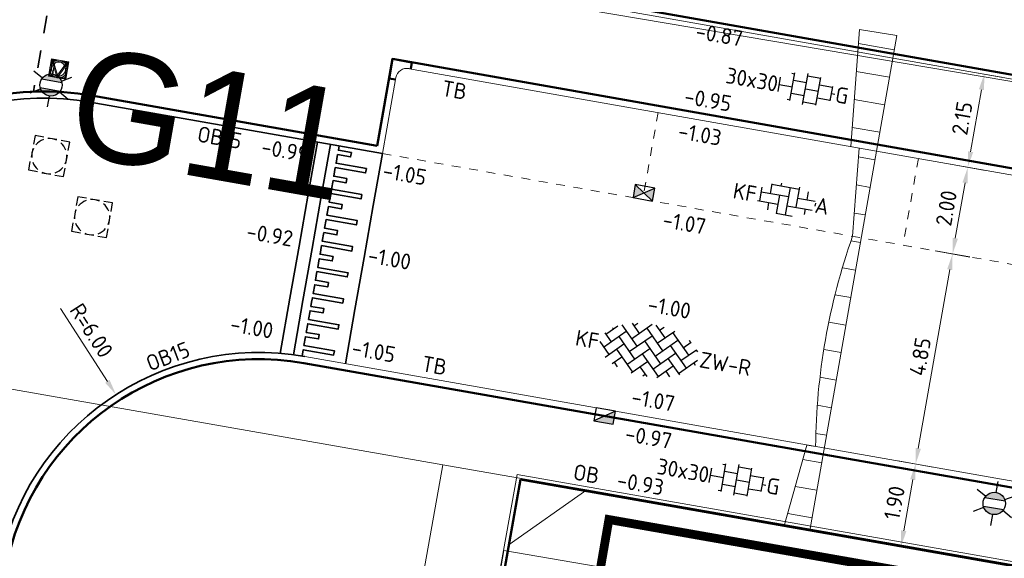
# Model space of a CAD drawing. Header units: metres. Extents: x 2514 to 227642, y 1683 to 852646.
# Tile 23 of 256: x 113538 to 113561, y 426409 to 426421. Entities that reach past the tile are written whole.
import ezdxf
from ezdxf.enums import TextEntityAlignment as Align
from ezdxf.lldxf.tags import DXFTag

# ---------------------------------------------------------------- set-up
doc = ezdxf.new("R2018")
doc.units = ezdxf.units.M
for name, pattern in [('VW-1-1_STREEP', [2, 1, -1]), ('XX-CENTER', [8, 5, -1, 1, -1]), ('ZZ-HIDDEN-SO', [4, 2, -2])]:
    doc.linetypes.add(name, pattern=pattern)
doc.layers.get('Defpoints').update_dxf_attribs({"color": 244, "lineweight": 35})
for name, color, linetype, lineweight in [('B-WE-GR-GROENVOORZIENING-GV', 252, 'Continuous', 18), ('B-WE-KG-GRENS_PERCEEL-GV', 252, 'KG-PERCEEL', 18), ('B-WE-OG-TERREIN_CULTUURSCHEIDING-GV', 252, 'Continuous', 18), ('N-WE-IE-MEUBILAIR_WEGMEUBILAIR_LICHTMAST-S', 7, 'Continuous', 25), ('N-WE-IE-MEUBILAIR_WEGMEUBILAIR_VERKEERSBORD-S', 7, 'Continuous', 9), ('N-WE-KG-WERKGRENS-G', 7, 'XX-CENTER', 35), ('N-WE-RI-HWA_KOLK-S', 150, 'Continuous', 25), ('N-WE-RI-PUT-OPHOOGTEBRENGEN-S', 7, 'Continuous', 25), ('N-WE-VH-DREMPEL_BESTRAAT-G', 1, 'Continuous', 35), ('N-WE-VH-KANTOPSLUITING-T18', 1, 'Continuous', 18), ('N-WE-VH-KANTOPSLUITING_ACHTERKANTBAND-G', 1, 'Continuous', 50), ('N-WE-VH-KANTOPSLUITING_OPSLUITBAND_100X200-G', 1, 'Continuous', 18), ('N-WE-VH-KANTOPSLUITING_OPSLUITBAND_150X250-G', 1, 'Continuous', 35), ('N-WE-VH-KANTOPSLUITING_TROTTOIRBAND_130 150-G', 2, 'Continuous', 13), ('N-WE-VH-M', 7, 'Continuous', 18), ('N-WE-VH-MATERIAALGRENS-G', 7, 'ZZ-HIDDEN-SO', 35), ('N-WE-VH-NAP-T18', 1, 'Continuous', 18), ('N-WE-VH-VERHARDING_BETONSTRAATSTEEN-S', 1, 'Continuous', 25), ('N-WE-VH-VERHARDING_STRAATBAKSTEEN-S', 1, 'Continuous', 5), ('N-WE-VH-VERHARDING_TEGEL-S', 1, 'Continuous', 25), ('N-WE-VH-VERKANTING-G', 252, 'Continuous', 5), ('N-WE-VW-MARKERING_LANGS_STREEP_11_010-G', 7, 'VW-1-1_STREEP', 13)]:
    doc.layers.add(name, color=color, linetype=linetype, lineweight=lineweight)
doc.styles.add('ISO', font='NLCS-ISO.ttf')
doc.styles.add('NLCS-ISO', font='NLCS-ISO.ttf', dxfattribs={"height": 1.8})
doc.styles.add('NLCS-ISO-M200-T18', font='NLCS-ISO.ttf', dxfattribs={"height": 0.36})
doc.styles.get("Standard").update_dxf_attribs({"font": 'romans'})
tags = doc.linetypes.add('KG-PERCEEL', pattern='A,5.5,-2,["P",Standard,S=1.8,R=0,X=-0.5,Y=-0.9],-2,5.5,-2,[5,NLCS.SHX,S=0.75,R=0,X=0,Y=0],-2', length=19).pattern_tags.tags
tags[6] = DXFTag(74, 10)
doc.dimstyles.new('NLCS-M200-T18-PIJL_L2_H1', dxfattribs={"dimscale": 0.2, "dimtxt": 2.5, "dimasz": 1.8, "dimexe": 2, "dimexo": 2, "dimgap": 0.7, "dimtad": 1, "dimzin": 0, "dimdsep": 46, "dimtxsty": 'NLCS-ISO-M200-T18', "dimcen": 0, "dimdle": 2, "dimclrd": 256, "dimclre": 256, "dimclrt": 1, "dimadec": 1, "dimazin": 0, "dimtfac": 1, "dimtdec": 3, "dimtofl": 0, "dimtmove": 0, "dimatfit": 3, "dimfxl": 2, "dimfxlon": 1, "dimtfillclr": 256, "dimtolj": 1, "dimtzin": 0, "dimlwd": -1, "dimlwe": -1, "dimarcsym": 0})

# ---------------------------------------------------------------- blocks, each defined once
blk = doc.blocks.new('SVH-BSS_KEIFORMAAT_KEPER-SO')
at = {"ltscale": 0.1}
for p, q in [((-2.48, 2.48), (-1.48, 1.48)), ((-2.23, 0.74), (-0.21, 2.76)), ((-2.23, 2.23), (-1.85, 2.61)), ((0.22, 2.75), (1.48, 1.48)), ((0.74, 2.23), (1.2, 2.68)), ((0.74, 0.74), (2.45, 2.45)), ((-5.2, 0.74), (-4.03, 1.91)), ((-5.2, -0.74), (-2.97, 1.48)), ((-4.56, 1.6), (-4.45, 1.48)), ((-3.6, 2.11), (-1.48, 0)), ((-2.23, -0.74), (0, 1.48)), ((-0.74, 2.23), (1.48, 0)), ((0.74, -0.74), (2.97, 1.48)), ((2.23, 2.23), (4.45, 0)), ((3.71, 0.74), (4.5, 1.53)), ((4.22, 1.72), (4.45, 1.48)), ((-5.34, 0.88), (-4.45, 0)), ((-4.81, -1.84), (-2.97, 0)), ((-3.71, 0.74), (-1.48, -1.48)), ((-2.23, -2.23), (0, 0)), ((-0.74, 0.74), (1.48, -1.48)), ((0.74, -2.23), (2.97, 0)), ((2.23, 0.74), (4.45, -1.48)), ((3.71, -0.74), (5.25, 0.79)), ((5.2, 0.74), (5.39, 0.55)), ((-5.73, -0.2), (-4.45, -1.48)), ((-3.71, -0.74), (-1.48, -2.97)), ((-0.74, -0.74), (1.48, -2.97)), ((2.23, -0.74), (3.84, -2.36)), ((3.71, -2.23), (5.57, -0.37)), ((5.2, -0.74), (5.41, -0.95)), ((-3.89, -2.41), (-2.97, -1.48)), ((-3.71, -2.23), (-3.27, -2.67)), ((-1.59, -3.08), (0, -1.48)), ((-0.74, -2.23), (0.21, -3.18)), ((1.36, -3.09), (2.97, -1.48)), ((2.23, -2.23), (2.78, -2.78)), ((-0.22, -3.19), (0, -2.97))]:
    blk.add_line(p, q, dxfattribs=at)
at = {"style": 'NLCS-ISO'}
blk.add_attdef('FORMAAT', text='', height=1.8, dxfattribs=at).set_placement((-5.83, -0.22), align=Align.MIDDLE_RIGHT)
blk.add_attdef('KLEUR', text='', height=1.8, dxfattribs=at).set_placement((5.82, -0.22), align=Align.MIDDLE_LEFT)
at = {"style": 'NLCS-ISO', "flags": 1}
blk.add_attdef('FUNCTIE', text='', height=1.8, dxfattribs=at).set_placement((0.12, -3.58), align=Align.MIDDLE_CENTER)
blk = doc.blocks.new('SVH-TEGEL_300X300_DUN_HALFST_KL-SO')
for p, q in [((-1.84, 1.5), (-1.5, 1.5)), ((-1.5, -1.6), (-1.5, 1.6)), ((0, -1.78), (0, 1.78)), ((0, 1.5), (1.5, 1.5)), ((1.5, -1.6), (1.5, 1.6)), ((-3.08, 0.75), (-3, 0.75)), ((-3, -0.83), (-3, 0.83)), ((-3, 0), (-1.5, 0)), ((-1.5, 0.75), (0, 0.75)), ((0, 0), (1.5, 0)), ((1.5, 0.75), (3, 0.75)), ((3, -0.83), (3, 0.83)), ((3, 0), (3.39, 0)), ((-3.08, -0.75), (-3, -0.75)), ((-1.5, -0.75), (0, -0.75)), ((1.5, -0.75), (3, -0.75)), ((-1.84, -1.5), (-1.5, -1.5)), ((0, -1.5), (1.5, -1.5))]:
    blk.add_line(p, q)
at = {"style": 'NLCS-ISO'}
blk.add_attdef('FORMAAT', text='', height=1.8, dxfattribs=at).set_placement((-3.18, 0), align=Align.MIDDLE_RIGHT)
blk.add_attdef('KLEUR', text='', height=1.8, dxfattribs=at).set_placement((3.49, 0), align=Align.MIDDLE_LEFT)
at = {"style": 'NLCS-ISO', "flags": 1}
blk.add_attdef('FUNCTIE', text='', height=1.8, dxfattribs=at).set_placement((0.12, -3.58), align=Align.MIDDLE_CENTER)
blk = doc.blocks.new('N-SIE-WEG_VERKEERSBORD_ROND-SO')
h = blk.add_hatch(color=256)
h.dxf.hatch_style = 1
h.paths.add_polyline_path([(-1, 0, 1), (1, 0, 1)])
h.paths.add_polyline_path([(0.8, 0, -1), (-0.8, 0, -1)], flags=16)
h = blk.add_hatch(color=256)
h.dxf.hatch_style = 1
h.paths.add_polyline_path([(-0.77, 0.86), (-0.51, 0.86, -0.134934), (0, 1), (-1, 1), (-0.8, 0.6, -0.037994), (-0.7, 0.71)])
h = blk.add_hatch(color=256)
h.dxf.hatch_style = 1
h.paths.add_polyline_path([(-0.86, 0.72), (-1, 1), (-1, 0, -0.134934), (-0.86, 0.51)])
h = blk.add_hatch(color=256)
h.dxf.hatch_style = 1
h.paths.add_polyline_path([(0, -1, -0.134934), (-0.51, -0.86), (-0.86, -0.86), (-0.86, -0.51, -0.134934), (-1, 0), (-1, -1)])
h = blk.add_hatch(color=256)
h.dxf.hatch_style = 1
h.paths.add_polyline_path([(-0.11, -0.79, 0.066661), (0.11, -0.79), (0.69, 0.39, 0.050318), (0.6, 0.52), (0, -0.69), (-0.6, 0.52, 0.050318), (-0.69, 0.39)])
h = blk.add_hatch(color=256)
h.dxf.hatch_style = 1
h.paths.add_polyline_path([(0.77, 0.86), (0.7, 0.71, -0.037994), (0.8, 0.6), (1, 1), (0, 1, -0.134934), (0.51, 0.86)])
h = blk.add_hatch(color=256)
h.dxf.hatch_style = 1
h.paths.add_polyline_path([(0.86, -0.86), (0.51, -0.86, -0.134934), (0, -1), (1, -1), (1, 0, -0.134934), (0.86, -0.51)])
h = blk.add_hatch(color=256)
h.dxf.hatch_style = 1
h.paths.add_polyline_path([(0.86, 0.51, -0.134934), (1, 0), (1, 1), (0.86, 0.72)])
for points in [[(-1, -1), (1, -1), (1, 1), (-1, 1)], [(-0.86, -0.86), (0.86, -0.86), (0.86, 0.86), (-0.86, 0.86)]]:
    blk.add_lwpolyline(points, close=True)
at = {"flags": 128}
for points in [[(-1, 1), (0, -1), (1, 1)], [(-0.77, 0.86), (0, -0.69), (0.77, 0.86)]]:
    blk.add_lwpolyline(points, close=True, dxfattribs=at)
for radius in [1, 0.796]:
    blk.add_circle((0, 0), radius)
at = {"lineweight": 30, "flags": 104}
blk.add_attdef('bordgegevens', text='', height=1.8, dxfattribs=at).set_placement((2.21, 3.21), align=Align.TOP_LEFT)
blk = doc.blocks.new('SVH-BSS_KEIFORMAAT_ELLEBOOG_KL-SO-flat-4')
at = {"layer": 'N-WE-VH-VERHARDING_BETONSTRAATSTEEN-S', "ltscale": 0.2}
for p, q in [((-0.544, 0.282), (-0.599, -0.03)), ((-0.317, 0.361), (-0.355, 0.141)), ((-0.319, 0.348), (0.302, 0.238)), ((-0.101, 0.373), (-0.112, 0.311)), ((0.095, 0.275), (-0.014, -0.346)), ((0.31, 0.284), (0.229, -0.175)), ((-0.562, 0.177), (0.058, 0.068)), ((-0.148, 0.104), (-0.222, -0.316)), ((0.265, 0.032), (0.667, -0.039)), ((0.504, 0.177), (0.472, -0.005)), ((-0.645, -0.021), (-0.185, -0.102)), ((-0.392, -0.066), (-0.421, -0.231)), ((0.022, -0.139), (0.598, -0.24)), ((0.436, -0.212), (0.413, -0.339)), ((0.672, -0.082), (0.659, -0.152)), ((-0.221, -0.309), (0.144, -0.374))]:
    blk.add_line(p, q, dxfattribs=at)
at = {"layer": 'N-WE-VH-VERHARDING_BETONSTRAATSTEEN-S', "style": 'NLCS-ISO'}
blk.add_attdef('FORMAAT', text='', height=0.36, rotation=350.0136, dxfattribs=at).set_placement((-0.669, 0.118), align=Align.MIDDLE_RIGHT)
blk.add_attdef('KLEUR', text='', height=0.36, rotation=350.0136, dxfattribs=at).set_placement((0.669, -0.118), align=Align.MIDDLE_LEFT)
at = {"layer": 'N-WE-VH-VERHARDING_BETONSTRAATSTEEN-S', "style": 'NLCS-ISO', "flags": 1}
blk.add_attdef('FUNCTIE', text='', height=0.36, rotation=350.0136, dxfattribs=at).set_placement((-0.101, -0.71), align=Align.MIDDLE_CENTER)
blk = doc.blocks.new('SRI-PUT_OPHOOGTEBRENGEN-SO-flat-4')
at = {"layer": 'N-WE-RI-PUT-OPHOOGTEBRENGEN-S', "lineweight": -3}
for points in [[(-0.126, 0.428), (-0.323, 0.464), (-0.359, 0.268)], [(0.169, 0.374), (-0.028, 0.41)], [(0.427, 0.123), (0.464, 0.319), (0.267, 0.356)], [(-0.377, 0.169), (-0.414, -0.027)], [(0.373, -0.172), (0.409, 0.024)], [(-0.173, -0.377), (0.024, -0.413)], [(0.122, -0.431), (0.319, -0.467), (0.355, -0.271)]]:
    blk.add_lwpolyline(points, dxfattribs=at)
at = {"layer": 'N-WE-RI-PUT-OPHOOGTEBRENGEN-S'}
blk.add_lwpolyline([(-0.271, -0.359), (-0.468, -0.322), (-0.432, -0.126)], dxfattribs=at)
at = {"layer": 'N-WE-RI-PUT-OPHOOGTEBRENGEN-S', "lineweight": -3, "ltscale": 0.2}
for start, end in [(109.5732, 139.5732), (64.5684, 94.5684), (19.5684, 49.5684), (154.5732, 184.5732), (334.5684, 4.5684), (199.5732, 229.5732), (244.5732, 274.5732), (289.5684, 319.5684)]:
    blk.add_arc((-0.002, -0.002), 0.4, start, end, dxfattribs=at)
blk = doc.blocks.new('SRI-PUT_OPHOOGTEBRENGEN-SO-flat-28')
at = {"layer": 'N-WE-RI-PUT-OPHOOGTEBRENGEN-S', "lineweight": -3}
for points in [[(-0.13, 0.427), (-0.327, 0.461), (-0.362, 0.264)], [(0.165, 0.375), (-0.032, 0.41)], [(0.426, 0.127), (0.461, 0.324), (0.264, 0.358)], [(-0.379, 0.166), (-0.413, -0.031)], [(0.375, -0.169), (0.409, 0.028)], [(-0.169, -0.378), (0.028, -0.413)], [(0.126, -0.43), (0.323, -0.464), (0.358, -0.267)]]:
    blk.add_lwpolyline(points, dxfattribs=at)
at = {"layer": 'N-WE-RI-PUT-OPHOOGTEBRENGEN-S'}
blk.add_lwpolyline([(-0.268, -0.361), (-0.465, -0.327), (-0.431, -0.13)], dxfattribs=at)
at = {"layer": 'N-WE-RI-PUT-OPHOOGTEBRENGEN-S', "lineweight": -3, "ltscale": 0.2}
for start, end in [(110.0972, 140.0972), (65.0925, 95.0925), (20.0925, 50.0925), (155.0972, 185.0972), (335.0925, 5.0925), (200.0972, 230.0972), (245.0972, 275.0972), (290.0925, 320.0925)]:
    blk.add_arc((-0.002, -0.002), 0.4, start, end, dxfattribs=at)
blk = doc.blocks.new('*D342')
at = {"layer": 'Defpoints', "color": 0, "transparency": 16777216}
for p in [(113558.571, 426417.978), (113559.693, 426417.78), (113558.224, 426416.012)]:
    blk.add_point(p, dxfattribs=at)
at = {"layer": 'N-WE-VH-M', "transparency": 16777216}
for p, q in [((113559.299, 426417.85), (113560.087, 426417.711)), ((113559.409, 426416.169), (113559.631, 426417.426)), ((113558.953, 426415.884), (113559.741, 426415.745))]:
    blk.add_line(p, q, dxfattribs=at)
for points in [[(113559.572, 426417.436), (113559.69, 426417.415), (113559.693, 426417.78)], [(113559.35, 426416.179), (113559.469, 426416.158), (113559.347, 426415.814)]]:
    blk.add_solid(points, dxfattribs=at)
at = {"layer": 'N-WE-VH-M', "color": 1, "transparency": 16777216, "insert": (113559.205, 426416.853), "char_height": 0.36, "attachment_point": 5, "rotation": 80.0136, "style": 'NLCS-ISO-M200-T18'}
blk.add_mtext('\\A1;2.00', dxfattribs=at)
blk = doc.blocks.new('*D625')
at = {"layer": 'Defpoints', "color": 0, "transparency": 16777216}
for p in [(113558.944, 426420.094), (113560.066, 426419.897), (113558.571, 426417.978)]:
    blk.add_point(p, dxfattribs=at)
at = {"layer": 'N-WE-VH-M', "transparency": 16777216}
for p, q in [((113559.672, 426419.966), (113560.46, 426419.827)), ((113559.756, 426418.135), (113560.003, 426419.542)), ((113559.299, 426417.85), (113560.087, 426417.711))]:
    blk.add_line(p, q, dxfattribs=at)
for points in [[(113559.944, 426419.552), (113560.063, 426419.532), (113560.066, 426419.897)], [(113559.697, 426418.145), (113559.815, 426418.124), (113559.693, 426417.78)]]:
    blk.add_solid(points, dxfattribs=at)
at = {"layer": 'N-WE-VH-M', "color": 1, "transparency": 16777216, "insert": (113559.564, 426418.894), "char_height": 0.36, "attachment_point": 5, "rotation": 80.0136, "style": 'NLCS-ISO-M200-T18'}
blk.add_mtext('\\A1;2.15', dxfattribs=at)
blk = doc.blocks.new('*D626')
at = {"layer": 'Defpoints', "color": 0, "transparency": 16777216}
for p in [(113558.223, 426416.008), (113557.383, 426411.239), (113558.507, 426411.041)]:
    blk.add_point(p, dxfattribs=at)
at = {"layer": 'N-WE-VH-M', "transparency": 16777216}
for p, q in [((113558.952, 426415.88), (113559.74, 426415.741)), ((113559.284, 426415.456), (113558.569, 426411.395)), ((113558.113, 426411.11), (113558.9, 426410.972))]:
    blk.add_line(p, q, dxfattribs=at)
for points in [[(113559.225, 426415.466), (113559.343, 426415.446), (113559.346, 426415.81)], [(113558.51, 426411.406), (113558.628, 426411.385), (113558.507, 426411.041)]]:
    blk.add_solid(points, dxfattribs=at)
at = {"layer": 'N-WE-VH-M', "color": 1, "transparency": 16777216, "insert": (113558.611, 426413.481), "char_height": 0.36, "attachment_point": 5, "rotation": 80.0136, "style": 'NLCS-ISO-M200-T18'}
blk.add_mtext('\\A1;4.85', dxfattribs=at)
blk = doc.blocks.new('*D343')
at = {"layer": 'Defpoints', "color": 0, "transparency": 16777216}
for p in [(113557.383, 426411.239), (113557.055, 426409.367), (113558.177, 426409.17)]:
    blk.add_point(p, dxfattribs=at)
at = {"layer": 'N-WE-VH-M', "transparency": 16777216}
for p, q in [((113558.113, 426411.11), (113558.9, 426410.972)), ((113558.444, 426410.686), (113558.239, 426409.524)), ((113557.783, 426409.239), (113558.571, 426409.1))]:
    blk.add_line(p, q, dxfattribs=at)
for points in [[(113558.385, 426410.697), (113558.503, 426410.676), (113558.507, 426411.041)], [(113558.18, 426409.535), (113558.299, 426409.514), (113558.177, 426409.17)]]:
    blk.add_solid(points, dxfattribs=at)
at = {"layer": 'N-WE-VH-M', "color": 1, "transparency": 16777216, "insert": (113558.027, 426410.161), "char_height": 0.36, "attachment_point": 5, "rotation": 80.0136, "style": 'NLCS-ISO-M200-T18'}
blk.add_mtext('\\A1;1.90', dxfattribs=at)
blk = doc.blocks.new('N-SRI-KOLK_STRAAT_450X300-SO')
h = blk.add_hatch(color=256)
h.dxf.hatch_style = 1
h.paths.add_polyline_path([(0, 0.75), (-1.125, 1.5), (-1.125, 0)])
h.paths.add_polyline_path([(1.125, 1.5), (0, 0.75), (1.125, 0)])
for p, q in [((-1.125, 0), (1.125, 1.5)), ((1.125, 0), (-1.125, 1.5))]:
    blk.add_line(p, q)
at = {"flags": 128}
blk.add_lwpolyline([(-1.125, 0), (1.125, 0), (1.125, 1.5), (-1.125, 1.5)], close=True, dxfattribs=at)
blk = doc.blocks.new('N-SRI-KOLK_TROTTOIR-SO')
blk.add_hatch(color=256).paths.add_polyline_path([(1.125, 1.5), (-1.125, 1.5), (-1.125, 0)])
blk.add_line((-1.125, 0), (1.125, 1.5))
at = {"flags": 128}
blk.add_lwpolyline([(-1.125, 0), (1.125, 0), (1.125, 1.5), (-1.125, 1.5)], close=True, dxfattribs=at)
blk = doc.blocks.new('hoekblok inw. 25')
at = {"layer": 'N-WE-VH-KANTOPSLUITING_ACHTERKANTBAND-G', "ltscale": 0.2, "flags": 128}
blk.add_lwpolyline([(-0.45, 0.15), (-0.45, 0), (0, 0), (0, 0.45), (-0.15, 0.45)], dxfattribs=at)
at = {"layer": 'N-WE-VH-KANTOPSLUITING_TROTTOIRBAND_130 150-G', "ltscale": 0.2, "flags": 128}
blk.add_lwpolyline([(-0.15, 0.45), (-0.15, 0.4, -0.414214), (-0.4, 0.15), (-0.45, 0.15)], format="xyb", dxfattribs=at)
blk = doc.blocks.new('*D501')
at = {"layer": 'Defpoints', "color": 0, "ltscale": 0.2, "transparency": 16777216}
for p in [(113540.359, 426412.617), (113543.607, 426407.572)]:
    blk.add_point(p, dxfattribs=at)
at = {"layer": 'N-WE-VH-M', "ltscale": 0.2, "transparency": 16777216}
blk.add_line((113539.096, 426414.577), (113540.164, 426412.919), dxfattribs=at)
blk.add_solid([(113540.214, 426412.952), (113540.113, 426412.887), (113540.359, 426412.617)], dxfattribs=at)
at = {"layer": 'N-WE-VH-M', "color": 1, "ltscale": 0.2, "transparency": 16777216, "insert": (113539.802, 426414.073), "char_height": 0.36, "attachment_point": 5, "rotation": 302.7789, "style": 'NLCS-ISO-M200-T18'}
blk.add_mtext('\\A1;R=6.00', dxfattribs=at)
blk = doc.blocks.new('*D671')
at = {"layer": 'Defpoints', "color": 0, "ltscale": 0.2, "transparency": 16777216}
for p in [(113536.24, 426418.808), (113538.736, 426413.351)]:
    blk.add_point(p, dxfattribs=at)
at = {"layer": 'N-WE-VH-M', "ltscale": 0.2, "transparency": 16777216}
blk.add_line((113537.21, 426416.687), (113536.39, 426418.48), dxfattribs=at)
blk.add_solid([(113536.445, 426418.505), (113536.336, 426418.455), (113536.24, 426418.808)], dxfattribs=at)
at = {"layer": 'N-WE-VH-M', "color": 1, "ltscale": 0.2, "transparency": 16777216, "insert": (113537.166, 426417.553), "char_height": 0.36, "attachment_point": 5, "rotation": 294.576, "style": 'NLCS-ISO-M200-T18'}
blk.add_mtext('\\A1;R=6.00', dxfattribs=at)
blk = doc.blocks.new('N-SIE-WEG_LICHTMAST-SO')
h = blk.add_hatch(color=256)
h.paths.add_polyline_path([(1.16, 0.5, 0.658505), (-1.16, 0.5)])
h.paths.add_polyline_path([(-1.16, -0.5, 0.658505), (1.16, -0.5)])
at = {"flags": 128}
for points in [[(0, 1.27), (0, 2.53)], [(-2.19, 1.27), (-1.1, 0.63)], [(1.1, 0.63), (2.19, 1.27)], [(-1.16, 0.5), (1.16, 0.5)], [(-2.19, -1.27), (-1.1, -0.63)], [(-1.16, -0.5), (1.16, -0.5)], [(2.19, -1.27), (1.1, -0.63)], [(0, -1.27), (0, -2.53)]]:
    blk.add_lwpolyline(points, dxfattribs=at)
at = {"ltscale": 0.5}
blk.add_circle((0, 0), 1.27, dxfattribs=at)
at = {"style": 'NLCS-ISO'}
blk.add_attdef('TYPE', text='', height=1.8, dxfattribs=at).set_placement((0, 2.53), align=Align.BOTTOM_CENTER)

msp = doc.modelspace()

# ---------------------------------------------------------------- hatches: boundary and pattern name
at = {"layer": 'N-WE-VH-VERKANTING-G', "ltscale": 0.2}
h = msp.add_hatch(dxfattribs=at)
h.set_pattern_fill('ANSI31', color=256, scale=0.2, angle=45)
h.set_pattern_definition([(170.05005, (113767.49125, 426304.40663), (-0.1097203, -0.625449), [])])
edge = h.paths.add_edge_path()
edge.add_line((113557.225, 426418.218), (113557.077, 426416.214))
edge.add_arc((113571.026, 426411.305), 14.788, 160.6116, 179.4885)
edge.add_line((113556.239, 426411.437), (113556.042, 426411.472))
edge.add_line((113556.042, 426411.472), (113555.527, 426409.636))
edge.add_line((113555.527, 426409.636), (113556.108, 426409.534))
edge.add_line((113556.108, 426409.534), (113558.08, 426420.773))
edge.add_line((113558.08, 426420.773), (113557.232, 426420.908))
edge.add_line((113557.232, 426420.908), (113557.035, 426418.252))

# ---------------------------------------------------------------- linework, layer by layer
at = {"layer": 'B-WE-GR-GROENVOORZIENING-GV'}
msp.add_lwpolyline([(113569.984, 426405.502), (113549.161, 426409.076), (113545.537, 426388.158), (113547.094, 426387.884), (113549.696, 426402.399), (113566.112, 426399.502), (113565.027, 426393.447), (113567.734, 426392.962)], close=True, dxfattribs=at)
at = {"layer": 'B-WE-KG-GRENS_PERCEEL-GV', "ltscale": 0.2}
for points in [[(113521.088, 426265.942), (113535.919, 426353.136), (113537.401, 426352.886), (113547.774, 426411.026), (113531.863, 426413.817), (113512.595, 426303.635), (113515.142, 426303.095), (113508.258, 426264.47), (113521.47, 426262.156), (113523.793, 426261.678)], [(113551.049, 426410.452), (113550.689, 426410.515), (113547.774, 426411.026)]]:
    msp.add_lwpolyline(points, dxfattribs=at)
msp.add_lwpolyline([(113551.049, 426410.452), (113549.28, 426409.214), (113540.734, 426361.316), (113541.776, 426359.403), (113560.026, 426356.16), (113569.017, 426407.301)], close=True, dxfattribs=at)
at = {"layer": 'B-WE-OG-TERREIN_CULTUURSCHEIDING-GV'}
msp.add_lwpolyline([(113539.13, 426423.38), (113564.184, 426419.14), (113565.885, 426420.12), (113566.476, 426423.391)], dxfattribs=at)
at = {"layer": 'N-WE-KG-WERKGRENS-G', "ltscale": 0.5, "const_width": 0.2, "flags": 128}
msp.add_lwpolyline([(113539.652, 426425.541), (113533.034, 426426.579), (113512.978, 426310.885), (113509.106, 426305.095), (113507.039, 426292.73), (113504.728, 426279.396), (113497.949, 426267.392), (113491.721, 426263.905), (113496.136, 426256.365), (113502.435, 426260.053, -0.182232), (113509.838, 426261.318, -0.126544), (113516.642, 426258.09), (113523.828, 426262.829), (113521.668, 426266.104), (113525.98, 426265.334), (113539.291, 426339.571), (113541.863, 426353.106), (113543.716, 426365.72), (113550.178, 426401.905), (113551.547, 426409.78), (113574.553, 426405.734), (113573.157, 426397.506), (113607.198, 426391.573), (113606.914, 426389.946), (113619.162, 426387.845), (113613.609, 426356.275), (113601.182, 426358.276), (113600.845, 426356.182), (113597.954, 426356.648), (113593.562, 426350.547), (113574.97, 426354.003), (113574.327, 426350.546), (113615.634, 426343.691), (113593.57, 426263.699, 0.356973), (113596.583, 426256.89), (113595.271, 426248.698), (113599.487, 426248.023), (113601.054, 426254.868), (113602.72, 426255.869), (113636.901, 426249.843), (113711.239, 426237.251), (113711.078, 426236.35), (113716.526, 426235.533), (113716.685, 426236.595), (113718.512, 426236.321), (113734.103, 426277.353), (113735.865, 426278.617), (113776.182, 426271.575), (113774.564, 426262.996), (113804.256, 426258), (113798.274, 426223.759), (113796.469, 426212.743), (113816.717, 426209.189), (113821.532, 426236.979), (113822.449, 426236.82), (113823.388, 426242.034), (113822.132, 426242.26), (113830.108, 426272.94), (113832.685, 426287.571), (113850.983, 426284.543), (113878.799, 426279.99), (113865.198, 426203.132), (113884.246, 426200.097), (113884.458, 426196.374), (113883.446, 426190.397), (113921.214, 426183.978), (113921.482, 426185.328), (113923.778, 426184.872), (113926.223, 426198.093), (113928.449, 426210.745), (113964.907, 426204.42), (113960.406, 426178.602), (113963.561, 426178.134), (113967.734, 426203.401), (113997.515, 426198.193), (113998.702, 426198.006), (113998.957, 426199.616), (114022.375, 426195.633), (114018.261, 426170.621), (114024.177, 426169.647), (114029.085, 426200.395), (114026.448, 426200.718), (114031.499, 426230.088), (114054.44, 426226.248), (114057.477, 426225.696), (114056.841, 426222.197), (114059.961, 426221.626), (114065.65, 426244.354), (114035.59, 426249.218), (114041.184, 426283.399), (114056.073, 426280.709), (114056.721, 426283.698), (114042.185, 426286.164), (114046.915, 426313.16), (114065.34, 426310.078), (114066.402, 426316.804), (114058.916, 426317.879), (114056.3, 426327.344), (114067.79, 426392.772), (114039.145, 426397.909), (113967.805, 426410.127), (113958.58, 426362.909), (114027.859, 426351.392), (114036.556, 426349.826), (114034.317, 426336.794), (114032.043, 426337.194), (114031.497, 426333.947), (114035.343, 426333.283), (114031.409, 426310.162), (113989.982, 426317.452), (113994.21, 426340.55), (114008.87, 426338.023), (114009.525, 426341.433), (113875.208, 426365.513)], format="xyb", dxfattribs=at)
at = {"layer": 'N-WE-VH-DREMPEL_BESTRAAT-G'}
for points in [[(113544.931, 426418.353), (113544.723, 426417.171), (113544.515, 426415.989), (113544.307, 426414.807), (113544.086, 426413.553)], [(113545.226, 426418.301), (113545.018, 426417.119), (113544.81, 426415.937), (113544.602, 426414.755), (113544.385, 426413.521)], [(113544.583, 426413.492), (113544.608, 426413.637), (113545.298, 426413.516), (113545.315, 426413.614), (113544.626, 426413.736), (113544.66, 426413.933), (113544.956, 426413.881), (113544.973, 426413.979), (113544.678, 426414.031), (113544.712, 426414.228), (113545.402, 426414.107), (113545.419, 426414.205), (113544.73, 426414.327), (113544.764, 426414.524), (113545.06, 426414.472), (113545.077, 426414.57), (113544.782, 426414.622), (113544.799, 426414.72), (113544.817, 426414.819), (113545.506, 426414.698), (113545.523, 426414.796), (113544.834, 426414.917), (113544.869, 426415.114), (113545.164, 426415.062), (113545.181, 426415.161), (113544.886, 426415.213), (113544.921, 426415.41), (113545.61, 426415.289), (113545.627, 426415.387), (113544.938, 426415.508), (113544.973, 426415.705), (113545.268, 426415.653), (113545.285, 426415.752), (113544.99, 426415.804), (113545.007, 426415.902), (113545.025, 426416.001), (113545.714, 426415.879), (113545.731, 426415.978), (113545.042, 426416.099), (113545.077, 426416.296), (113545.372, 426416.244), (113545.389, 426416.343), (113545.094, 426416.395), (113545.129, 426416.592), (113545.818, 426416.47), (113545.835, 426416.569), (113545.146, 426416.69), (113545.181, 426416.887), (113545.476, 426416.835), (113545.493, 426416.934), (113545.198, 426416.986), (113545.215, 426417.084), (113545.233, 426417.183), (113545.922, 426417.061), (113545.939, 426417.16), (113545.25, 426417.281), (113545.285, 426417.478), (113545.58, 426417.426), (113545.598, 426417.525), (113545.302, 426417.577), (113545.337, 426417.774), (113546.026, 426417.652), (113546.043, 426417.751), (113545.354, 426417.872), (113545.389, 426418.069), (113545.684, 426418.017), (113545.702, 426418.115), (113545.406, 426418.167), (113545.423, 426418.266)], [(113546.408, 426418.093), (113546.2, 426416.911), (113545.992, 426415.729), (113545.784, 426414.547), (113545.568, 426413.319)]]:
    msp.add_lwpolyline(points, dxfattribs=at)
at = {"layer": 'N-WE-VH-KANTOPSLUITING_ACHTERKANTBAND-G', "ltscale": 0.2}
for p, q in [((113539.802, 426419.408), (113546.287, 426418.266)), ((113544.622, 426413.333), (113565.476, 426409.661)), ((113545.522, 426388.153), (113549.543, 426410.69)), ((113549.543, 426410.69), (113575.476, 426406.124))]:
    msp.add_line(p, q, dxfattribs=at)
for points in [[(113565.515, 426419.035), (113539.322, 426423.665), (113539.652, 426425.541)], [(113564.36, 426415.389), (113564.654, 426417.055), (113546.634, 426420.24), (113546.287, 426418.266)]]:
    msp.add_lwpolyline(points, dxfattribs=at)
for centre, radius in [((113538.736, 426413.351), 6.15), ((113543.607, 426407.572), 5.85)]:
    msp.add_arc(centre, radius, 80.0136, 170.0136, dxfattribs=at)
at = {"layer": 'N-WE-VH-KANTOPSLUITING_OPSLUITBAND_100X200-G', "ltscale": 0.2}
msp.add_line((113545.424, 426388.17), (113549.462, 426410.806), dxfattribs=at)
for points in [[(113565.596, 426418.919), (113539.206, 426423.584)], [(113549.462, 426410.806), (113575.592, 426406.205), (113574.852, 426401.987)]]:
    msp.add_lwpolyline(points, dxfattribs=at)
at = {"layer": 'N-WE-VH-KANTOPSLUITING_OPSLUITBAND_150X250-G', "ltscale": 0.2}
msp.add_line((113539.776, 426419.26), (113546.408, 426418.093), dxfattribs=at)
for centre in [(113538.736, 426413.351), (113543.607, 426407.572)]:
    msp.add_arc(centre, 6, 80.0136, 170.0136, dxfattribs=at)
at = {"layer": 'N-WE-VH-KANTOPSLUITING_TROTTOIRBAND_130 150-G', "ltscale": 0.2}
msp.add_line((113544.648, 426413.481), (113565.502, 426409.809), dxfattribs=at)
for points in [[(113564.185, 426416.986), (113546.978, 426420.027)], [(113546.704, 426419.771), (113546.408, 426418.093)]]:
    msp.add_lwpolyline(points, dxfattribs=at)
at = {"layer": 'N-WE-VH-MATERIAALGRENS-G', "ltscale": 0.2}
msp.add_line((113539.206, 426423.584), (113538.486, 426419.496), dxfattribs=at)
at = {"layer": 'N-WE-VH-VERKANTING-G', "ltscale": 0.2, "flags": 128}
msp.add_lwpolyline([(113557.225, 426418.218), (113557.077, 426416.214, 0.082553), (113556.239, 426411.437), (113556.042, 426411.472), (113555.527, 426409.636), (113556.108, 426409.534), (113558.08, 426420.773), (113557.232, 426420.908), (113557.035, 426418.252)], format="xyb", dxfattribs=at)
msp.add_lwpolyline([(113557.229, 426418.218), (113557.032, 426418.252)], dxfattribs=at)
at = {"layer": 'N-WE-VW-MARKERING_LANGS_STREEP_11_010-G', "ltscale": 0.2}
for p, q in [((113552.663, 426419.022), (113552.316, 426417.052)), ((113546.408, 426418.093), (113564.134, 426414.971)), ((113558.571, 426417.978), (113558.223, 426416.008))]:
    msp.add_line(p, q, dxfattribs=at)

# ---------------------------------------------------------------- block references
at = {"ltscale": 0.2, "rotation": 170.1650756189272}
msp.add_blockref('hoekblok inw. 25', (113546.634, 426420.24), dxfattribs=at)
at = {"layer": 'N-WE-IE-MEUBILAIR_WEGMEUBILAIR_LICHTMAST-S', "xscale": 0.2, "yscale": 0.2, "zscale": 0.2, "rotation": 350.1566500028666}
for p in [(113538.884, 426419.649), (113560.294, 426410.146)]:
    msp.add_blockref('N-SIE-WEG_LICHTMAST-SO', p, dxfattribs=at)
at = {"layer": 'N-WE-IE-MEUBILAIR_WEGMEUBILAIR_VERKEERSBORD-S', "ltscale": 0.2}
ref = msp.add_blockref('N-SIE-WEG_VERKEERSBORD_ROND-SO', (113539.057, 426420.01), dxfattribs=dict(at, xscale=0.2, yscale=0.2, zscale=0.2, rotation=350.0000000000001))
lines = msp.add_mtext('G11', dxfattribs={"layer": '0', "insert": (113539.603, 426420.565), "char_height": 2.5, "attachment_point": 1, "rotation": 350})
ref.add_attrib('bordgegevens', '', (113539.603, 426420.565), dxfattribs={"flags": 6}).embed_mtext(lines)
at = {"layer": 'N-WE-RI-HWA_KOLK-S', "ltscale": 0.2, "xscale": 0.2000000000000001, "yscale": 0.2000000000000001, "zscale": 0.2000000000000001}
for name, p, rotation in [('N-SRI-KOLK_STRAAT_450X300-SO', (113552.316, 426417.052), 350.0135621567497), ('N-SRI-KOLK_TROTTOIR-SO', (113551.476, 426412.279), 170.0135621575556)]:
    msp.add_blockref(name, p, dxfattribs=dict(at, rotation=rotation))
at = {"layer": 'N-WE-RI-PUT-OPHOOGTEBRENGEN-S', "ltscale": 0.2}
for name, p in [('SRI-PUT_OPHOOGTEBRENGEN-SO-flat-4', (113538.847, 426418.035)), ('SRI-PUT_OPHOOGTEBRENGEN-SO-flat-28', (113539.82, 426416.649))]:
    msp.add_blockref(name, p, dxfattribs=at)
at = {"layer": 'N-WE-VH-VERHARDING_BETONSTRAATSTEEN-S', "xscale": 0.2, "yscale": 0.2, "zscale": 0.2, "rotation": 350.0135621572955}
msp.add_blockref('SVH-BSS_KEIFORMAAT_KEPER-SO', (113552.474, 426413.664), dxfattribs=at).add_auto_attribs({'FORMAAT': 'KF', 'KLEUR': 'ZW-R'})
at = {"layer": 'N-WE-VH-VERHARDING_STRAATBAKSTEEN-S', "ltscale": 0.2}
msp.add_blockref('SVH-BSS_KEIFORMAAT_ELLEBOOG_KL-SO-flat-4', (113555.564, 426417.047), dxfattribs=at).add_auto_attribs({'FORMAAT': 'KF', 'KLEUR': 'A'})
at = {"layer": 'N-WE-VH-VERHARDING_TEGEL-S', "xscale": 0.2, "yscale": 0.2, "zscale": 0.2, "rotation": 350.013562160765}
for p in [(113556.006, 426419.559), (113554.443, 426410.681)]:
    msp.add_blockref('SVH-TEGEL_300X300_DUN_HALFST_KL-SO', p, dxfattribs=at).add_auto_attribs({'FORMAAT': '30x30', 'KLEUR': 'G'})

# ---------------------------------------------------------------- texts
at = {"layer": 'N-WE-VH-KANTOPSLUITING-T18', "style": 'NLCS-ISO-M200-T18'}
for s, rotation, p in [('TB', 350.05, (113547.733, 426419.408)), ('OB15', 350.05, (113542.183, 426418.367)), ('OB15', 20.8061, (113541.129, 426413.139)), ('TB', 350.05, (113547.278, 426413.151)), ('OB', 350.05, (113550.715, 426410.692))]:
    msp.add_text(s, height=0.36, rotation=rotation, dxfattribs=at).set_placement(p)
at = {"layer": 'N-WE-VH-NAP-T18', "style": 'ISO'}
for s, p in [('-0.87', (113553.495, 426420.703)), ('-0.95', (113553.236, 426419.227)), ('-1.03', (113553.097, 426418.436)), ('-0.99', (113543.636, 426418.078)), ('-1.05', (113546.393, 426417.537)), ('-1.07', (113552.744, 426416.422)), ('-0.92', (113543.299, 426416.157)), ('-1.00', (113546.056, 426415.615)), ('-1.00', (113552.407, 426414.501)), ('-1.00', (113542.93, 426414.053)), ('-1.05', (113545.687, 426413.512)), ('-1.07', (113552.038, 426412.397)), ('-0.97', (113551.892, 426411.565)), ('-0.93', (113551.707, 426410.51))]:
    msp.add_text(s, height=0.36, rotation=350.05, dxfattribs=at).set_placement(p)

# ---------------------------------------------------------------- dimensions: what is measured, and where the dimension line sits
at = {"layer": 'N-WE-VH-M'}
for base, p1, p2, picture, middle in [((113560.066, 426419.897), (113558.571, 426417.978), (113558.944, 426420.094), '*D625', (113559.564, 426418.894)), ((113559.693, 426417.78), (113558.224, 426416.012), (113558.571, 426417.978), '*D342', (113559.205, 426416.853)), ((113558.177, 426409.17), (113557.383, 426411.239), (113557.055, 426409.367), '*D343', (113558.027, 426410.161))]:
    dim = msp.add_linear_dim(base=base, p1=p1, p2=p2, angle=80.0136, dimstyle='NLCS-M200-T18-PIJL_L2_H1', override={"dimclrt": 1}, dxfattribs=at)
    dim.commit()
    dim.dimension.update_dxf_attribs({"geometry": picture, "text_midpoint": middle})
at = {"layer": 'N-WE-VH-M', "ltscale": 0.2}
dim = msp.add_radius_dim(center=(113538.736, 426413.351), mpoint=(113536.24, 426418.808), dimstyle='NLCS-M200-T18-PIJL_L2_H1', override={"dimpost": 'R=<>'}, dxfattribs=at)
dim.commit()
dim.dimension.update_dxf_attribs({"geometry": '*D671', "text_midpoint": (113536.875, 426417.42), "dimtype": 164})
at = {"layer": 'N-WE-VH-M'}
dim = msp.add_linear_dim(base=(113558.507, 426411.041), p1=(113558.223, 426416.008), p2=(113557.383, 426411.239), angle=80.0136, text='4.85', dimstyle='NLCS-M200-T18-PIJL_L2_H1', override={"dimclrt": 1}, dxfattribs=at)
dim.commit()
dim.dimension.update_dxf_attribs({"geometry": '*D626', "text_midpoint": (113558.611, 426413.481)})
at = {"layer": 'N-WE-VH-M', "ltscale": 0.2}
dim = msp.add_radius_dim(center=(113543.607, 426407.572), mpoint=(113540.359, 426412.617), dimstyle='NLCS-M200-T18-PIJL_L2_H1', override={"dimpost": 'R=<>'}, dxfattribs=at)
dim.commit()
dim.dimension.update_dxf_attribs({"geometry": '*D501', "text_midpoint": (113539.802, 426414.073)})

doc.saveas('drawing.dxf')
